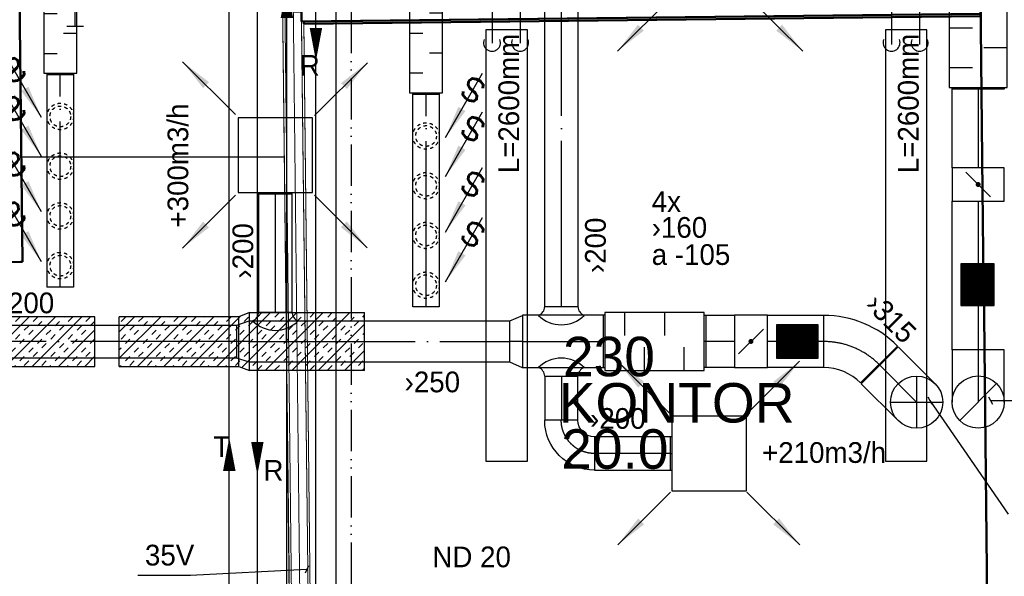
# Model space of a CAD drawing. Header units: millimetres. Extents: x 0 to 83478, y 0 to 53008.
# Tile 32 of 83: x 8670 to 14607, y 29593 to 32950. Entities that reach past the tile are written whole.
import ezdxf
from ezdxf.enums import TextEntityAlignment as Align

# ---------------------------------------------------------------- set-up
doc = ezdxf.new("R2010")
doc.units = ezdxf.units.MM
doc.header["$LTSCALE"] = 50
doc.header["$MEASUREMENT"] = 0
doc.header["$PDMODE"] = 1
for name, pattern in [('2V-CENT', [23, 20, -1.5, 0, -1.5]), ('V-GOMD', [0.8, 0.4, -0.4]), ('V-KU', [2, 1, 1]), ('V-KV', [2, 1, 1]), ('V-V', [2, 1, 1]), ('V-VV', [8, 5, -1, 0, -1, 0, -1])]:
    doc.linetypes.add(name, pattern=pattern)
doc.layers.get('0').update_dxf_attribs({"linetype": 'CONTINUOUS'})
for name, color, linetype in [('20602A200D001$0$00-HEL1', 9, 'CONTINUOUS'), ('20602A200D001$0$832 Rominfo', 7, 'CONTINUOUS'), ('V060-', 3, 'CONTINUOUS'), ('V061-', 1, 'CONTINUOUS'), ('V070-', 3, 'CONTINUOUS'), ('V071-', 1, 'CONTINUOUS'), ('V080-', 3, 'CONTINUOUS'), ('V100-', 6, 'CONTINUOUS'), ('V101', 1, 'CONTINUOUS'), ('V101-', 1, 'CONTINUOUS'), ('V110', 1, 'CONTINUOUS'), ('V110-', 6, 'CONTINUOUS'), ('V111', 3, 'CONTINUOUS'), ('V111-', 1, 'CONTINUOUS')]:
    doc.layers.add(name, color=color, linetype=linetype)
doc.layers.add('20602A200D001$0$A-GENM', color=13, linetype='CONTINUOUS', lineweight=9)
doc.layers.add('20602A200D001$0$A-WALL', color=7, linetype='CONTINUOUS', lineweight=13)
doc.styles.add('20602A200D001$0$Arial', font='arial.ttf', dxfattribs={"height": 238.125})
doc.styles.add('FISO', font='fiso')
doc.styles.add('ISO', font='ISO')
doc.styles.add('SIMPLEX', font='SIMPLEX')

# ---------------------------------------------------------------- blocks, each defined once
blk = doc.blocks.new('LD_P')
for p, q in [((-0.5, 0.5), (-0.5, -0.5)), ((0.5, 0.5), (-0.5, 0.5)), ((0.5, -0.5), (0.5, 0.5)), ((-0.5, -0.5), (0.5, -0.5))]:
    blk.add_line(p, q)
at = {"color": 1}
for p, q in [((-0.3, 0.5), (-0.3, 0.1)), ((0.1, 0.5), (0.1, 0.1)), ((-0.1, -0.5), (-0.1, -0.1)), ((0.3, -0.5), (0.3, -0.1))]:
    blk.add_line(p, q, dxfattribs=at)
blk = doc.blocks.new('KSP_P', base_point=(16239.5, 22597.5))
at = {"color": 0, "linetype": 'ByBlock'}
for p, q in [((16240, 22598), (16239, 22598)), ((16239, 22598), (16239, 22597)), ((16240, 22597), (16240, 22598)), ((16239, 22597), (16240, 22597))]:
    blk.add_line(p, q, dxfattribs=at)
blk = doc.blocks.new('2SP_P', base_point=(16239.5, 22597.5))
for p in [(16239, 22597.5), (16240, 22597.5)]:
    blk.add_point(p)
at = {"color": 0, "linetype": 'ByBlock'}
blk.add_blockref('KSP_P', (16239.5, 22597.5), dxfattribs=at)
at = {"style": 'SIMPLEX', "flags": 3}
blk.add_attdef('0', (16239.5, 22597.5), '', height=1, dxfattribs=at)
blk = doc.blocks.new('SPJALL', base_point=(16229, 22594))
at = {"color": 1}
blk.add_line((16228.625, 22593.625), (16229.375, 22594.375), dxfattribs=at)
at = {"color": 1, "const_width": 0.075}
blk.add_lwpolyline([(16229, 22594.0375, -1), (16229, 22593.9625, -1), (16229, 22594.0375, -1)], format="xyb", dxfattribs=at)
blk = doc.blocks.new('C3A', base_point=(16246, 22590.5))
at = {"color": 0, "linetype": 'ByBlock'}
blk.add_line((16247, 22590.5), (16246, 22590.5), dxfattribs=at)
blk = doc.blocks.new('K3A', base_point=(16246, 22590.5))
at = {"color": 0, "linetype": 'ByBlock'}
for p, q in [((16246, 22591), (16247, 22591)), ((16247, 22591), (16247, 22590)), ((16247, 22590), (16246, 22590))]:
    blk.add_line(p, q, dxfattribs=at)
blk = doc.blocks.new('33A', base_point=(16246, 22590.5))
blk.add_point((16247, 22590.5))
at = {"color": 0, "linetype": 'ByBlock'}
blk.add_blockref('K3A', (16246, 22590.5), dxfattribs=at)
at = {"color": 1, "linetype": '2V-CENT'}
blk.add_blockref('C3A', (16246, 22590.5), dxfattribs=at)
at = {"style": 'SIMPLEX', "flags": 3}
blk.add_attdef('0', (16246, 22590.5), '', height=1, dxfattribs=at)
blk = doc.blocks.new('TLC90', base_point=(0, 4))
at = {"color": 1}
for p, q in [((-0.346, 4.346), (0.346, 3.654)), ((-0.346, 3.654), (0.346, 4.346))]:
    blk.add_line(p, q, dxfattribs=at)
blk = doc.blocks.new('CBOJ90_UB', base_point=(86107.592, 31354.077))
at = {"color": 0, "linetype": 'ByBlock'}
blk.add_line((86106.592, 31354.077), (86107.592, 31354.077), dxfattribs=at)
blk = doc.blocks.new('C90', base_point=(16233, 22618))
at = {"color": 0, "linetype": 'ByBlock'}
blk.add_circle((16233, 22618), 0.5, dxfattribs=at)
blk = doc.blocks.new('KBOJ90_UB', base_point=(86107.592, 31354.077))
at = {"color": 0, "linetype": 'ByBlock'}
for p, q in [((86107.592, 31354.577), (86106.592, 31354.577)), ((86106.592, 31354.577), (86106.592, 31353.577)), ((86106.592, 31353.577), (86107.592, 31353.577))]:
    blk.add_line(p, q, dxfattribs=at)
blk.add_blockref('C90', (86107.592, 31354.077), dxfattribs=at)
blk = doc.blocks.new('3BOJ90_UB', base_point=(86107.592, 31354.077))
blk.add_point((86106.592, 31354.077))
at = {"color": 0, "linetype": 'ByBlock'}
blk.add_blockref('KBOJ90_UB', (86107.592, 31354.077), dxfattribs=at)
at = {"color": 1, "linetype": '2V-CENT'}
blk.add_blockref('CBOJ90_UB', (86107.592, 31354.077), dxfattribs=at)
at = {"style": 'ISO', "flags": 3}
blk.add_attdef('0', (86107.592, 31354.077), '', height=1, dxfattribs=at)
blk = doc.blocks.new('FLC90', base_point=(0, 5))
at = {"color": 1}
blk.add_line((-0.346, 4.654), (0.346, 5.346), dxfattribs=at)
blk = doc.blocks.new('CCDIMF_315X250X75', base_point=(3095.5, 30301.1))
at = {"color": 0, "linetype": 'ByBlock'}
blk.add_line((3058, 30301.1), (3133, 30301.1), dxfattribs=at)
blk = doc.blocks.new('KCDIMF_315X250X75', base_point=(3095.5, 30301.1))
at = {"color": 0, "linetype": 'ByBlock'}
for p, q in [((3058, 30143.6), (3058, 30458.6)), ((3058, 30458.6), (3133, 30426.1)), ((3133, 30426.1), (3133, 30176.1)), ((3133, 30176.1), (3058, 30143.6))]:
    blk.add_line(p, q, dxfattribs=at)
blk = doc.blocks.new('3CDIMF_315X250X75', base_point=(3095.5, 30301.1))
for p in [(3058, 30301.1), (3133, 30301.1)]:
    blk.add_point(p)
at = {"color": 0, "linetype": 'ByBlock'}
blk.add_blockref('KCDIMF_315X250X75', (3095.5, 30301.1), dxfattribs=at)
at = {"color": 1, "linetype": '2V-CENT'}
blk.add_blockref('CCDIMF_315X250X75', (3095.5, 30301.1), dxfattribs=at)
at = {"style": 'SIMPLEX', "flags": 3}
blk.add_attdef('0', (3095.5, 30301.1), '', height=1, dxfattribs=at)
blk = doc.blocks.new('CCDIMF_250X200X75', base_point=(3095.5, 30301.1))
at = {"color": 0, "linetype": 'ByBlock'}
blk.add_line((3058, 30301.1), (3133, 30301.1), dxfattribs=at)
blk = doc.blocks.new('KCDIMF_250X200X75', base_point=(3095.5, 30301.1))
at = {"color": 0, "linetype": 'ByBlock'}
for p, q in [((3058, 30176.1), (3058, 30426.1)), ((3058, 30426.1), (3133, 30401.1)), ((3133, 30401.1), (3133, 30201.1)), ((3133, 30201.1), (3058, 30176.1))]:
    blk.add_line(p, q, dxfattribs=at)
blk = doc.blocks.new('3CDIMF_250X200X75', base_point=(3095.5, 30301.1))
for p in [(3058, 30301.1), (3133, 30301.1)]:
    blk.add_point(p)
at = {"color": 0, "linetype": 'ByBlock'}
blk.add_blockref('KCDIMF_250X200X75', (3095.5, 30301.1), dxfattribs=at)
at = {"color": 1, "linetype": '2V-CENT'}
blk.add_blockref('CCDIMF_250X200X75', (3095.5, 30301.1), dxfattribs=at)
at = {"style": 'SIMPLEX', "flags": 3}
blk.add_attdef('0', (3095.5, 30301.1), '', height=1, dxfattribs=at)
blk = doc.blocks.new('CBOJ90_PB', base_point=(86107, 31352))
at = {"color": 0, "linetype": 'ByBlock'}
blk.add_arc((86106, 31353), 1, 270, 360, dxfattribs=at)
blk = doc.blocks.new('KBOJ90_PB', base_point=(86107, 31352))
at = {"color": 0, "linetype": 'ByBlock'}
for p, q in [((86106.5, 31353), (86107.5, 31353)), ((86106, 31352.5), (86106, 31351.5))]:
    blk.add_line(p, q, dxfattribs=at)
for radius in [1.5, 0.5]:
    blk.add_arc((86106, 31353), radius, 270, 360, dxfattribs=at)
blk = doc.blocks.new('3BOJ90_PB', base_point=(86107, 31352))
for p in [(86107, 31353), (86106, 31352)]:
    blk.add_point(p)
at = {"color": 1, "linetype": '2V-CENT'}
blk.add_blockref('CBOJ90_PB', (86107, 31352), dxfattribs=at)
at = {"color": 0, "linetype": 'ByBlock'}
blk.add_blockref('KBOJ90_PB', (86107, 31352), dxfattribs=at)
at = {"style": 'ISO', "flags": 3}
blk.add_attdef('0', (86107, 31352), '', height=1, dxfattribs=at)
blk = doc.blocks.new('V420', base_point=(455, 404.5))
blk.add_line((455, 404.5), (464, 404.5))
blk.add_solid([(455, 404.5), (459, 405), (459, 404)])
blk = doc.blocks.new('V421', base_point=(455.5, 404.5))
at = {"rotation": 180}
blk.add_blockref('V420', (464.5, 404.5), dxfattribs=at)
blk = doc.blocks.new('TAK_P', base_point=(16247.5, 22586.5))
for p, q in [((16248, 22587), (16247, 22587)), ((16247, 22587), (16247, 22586)), ((16248, 22586), (16248, 22587)), ((16247, 22586), (16248, 22586))]:
    blk.add_line(p, q)
blk = doc.blocks.new('K1A', base_point=(16237, 22591.5))
at = {"color": 0, "linetype": 'ByBlock'}
blk.add_line((16237, 22592), (16237, 22591), dxfattribs=at)
blk = doc.blocks.new('21A', base_point=(16237, 22591.5))
blk.add_point((16237, 22591.5))
at = {"color": 0, "linetype": 'ByBlock'}
blk.add_blockref('K1A', (16237, 22591.5), dxfattribs=at)
at = {"style": 'SIMPLEX', "flags": 3}
blk.add_attdef('0', (16237, 22591.5), '', height=1, dxfattribs=at)
blk = doc.blocks.new('V422', base_point=(16230, 22585))
blk.add_blockref('V420', (16230, 22585))
at = {"style": 'SIMPLEX'}
blk.add_text('s', height=4, rotation=90, dxfattribs=at).set_placement((16238, 22585), align=Align.CENTER)
blk = doc.blocks.new('CBOJ45_P', base_point=(16236.061, 22619.837))
at = {"color": 0, "linetype": 'ByBlock'}
blk.add_arc((16235.44, 22621.337, 0.686), 1.5, 270, 315, dxfattribs=at)
blk = doc.blocks.new('KBOJ45_P', base_point=(16236.061, 22619.837))
at = {"color": 0, "linetype": 'ByBlock'}
for p, q in [((16236.147, 22620.63), (16236.854, 22619.923)), ((16235.44, 22619.337, 0.686), (16235.44, 22620.337, 0.686))]:
    blk.add_line(p, q, dxfattribs=at)
for radius in [1, 2]:
    blk.add_arc((16235.44, 22621.337, 0.686), radius, 270, 315, dxfattribs=at)
blk = doc.blocks.new('3BOJ45_P', base_point=(16236.061, 22619.837))
for p in [(16236.501, 22620.276), (16235.44, 22619.837)]:
    blk.add_point(p)
at = {"color": 0, "linetype": 'ByBlock'}
blk.add_blockref('KBOJ45_P', (16236.061, 22619.837), dxfattribs=at)
at = {"color": 1, "linetype": '2V-CENT'}
blk.add_blockref('CBOJ45_P', (16236.061, 22619.837), dxfattribs=at)
at = {"style": 'ISO', "flags": 3}
blk.add_attdef('0', (16236.061, 22619.837), '', height=1, dxfattribs=at)
blk = doc.blocks.new('*X118')
at = {"color": 0}
for p, q in [((11731, 44859), (11924.3, 45052.2)), ((11731, 44867.8), (11915.4, 45052.2)), ((11731, 44876.6), (11906.6, 45052.2)), ((11731, 44885.5), (11897.8, 45052.2)), ((11731, 44894.3), (11888.9, 45052.2)), ((11731, 44903.1), (11880.1, 45052.2)), ((11731, 44912), (11871.2, 45052.2)), ((11731, 44920.8), (11862.4, 45052.2)), ((11731, 44929.7), (11853.6, 45052.2)), ((11731, 44938.5), (11844.7, 45052.2)), ((11731, 44947.3), (11835.9, 45052.2)), ((11731, 44956.2), (11827, 45052.2)), ((11731, 44965), (11818.2, 45052.2)), ((11731, 44973.9), (11809.4, 45052.2)), ((11731, 44982.7), (11800.5, 45052.2)), ((11731, 44991.5), (11791.7, 45052.2)), ((11731, 45000.4), (11782.9, 45052.2)), ((11731, 45009.2), (11774, 45052.2)), ((11731, 45018.1), (11765.2, 45052.2)), ((11731, 45026.9), (11756.3, 45052.2)), ((11731, 45035.7), (11747.5, 45052.2)), ((11731, 45044.6), (11738.7, 45052.2)), ((11733.1, 44852.2), (11933.1, 45052.2)), ((11742, 44852.2), (11942, 45052.2)), ((11750.8, 44852.2), (11950.8, 45052.2)), ((11759.6, 44852.2), (11959.6, 45052.2)), ((11768.5, 44852.2), (11968.5, 45052.2)), ((11777.3, 44852.2), (11977.3, 45052.2)), ((11786.1, 44852.2), (11981, 45047.1)), ((11795, 44852.2), (11981, 45038.2)), ((11803.8, 44852.2), (11981, 45029.4)), ((11812.7, 44852.2), (11981, 45020.6)), ((11821.5, 44852.2), (11981, 45011.7)), ((11830.3, 44852.2), (11981, 45002.9)), ((11839.2, 44852.2), (11981, 44994)), ((11848, 44852.2), (11981, 44985.2)), ((11856.9, 44852.2), (11981, 44976.4)), ((11865.7, 44852.2), (11981, 44967.5)), ((11874.5, 44852.2), (11981, 44958.7)), ((11883.4, 44852.2), (11981, 44949.9)), ((11892.2, 44852.2), (11981, 44941)), ((11901, 44852.2), (11981, 44932.2)), ((11909.9, 44852.2), (11981, 44923.3)), ((11918.7, 44852.2), (11981, 44914.5)), ((11927.6, 44852.2), (11981, 44905.7)), ((11936.4, 44852.2), (11981, 44896.8)), ((11945.2, 44852.2), (11981, 44888)), ((11954.1, 44852.2), (11981, 44879.1)), ((11962.9, 44852.2), (11981, 44870.3)), ((11971.8, 44852.2), (11981, 44861.5)), ((11980.6, 44852.2), (11981, 44852.6))]:
    blk.add_line(p, q, dxfattribs=at)
blk = doc.blocks.new('*X124')
at = {"color": 0}
for p, q in [((8581.3, 31014.2), (8725.9, 31158.9)), ((8581.3, 31120.3), (8591.3, 31130.4)), ((8585, 30858.9), (8885, 31158.9)), ((8617.9, 31156.9), (8619.9, 31158.9)), ((8644.4, 31130.4), (8670.9, 31156.9)), ((8744.1, 30858.9), (9044.1, 31158.9)), ((8750.4, 31130.4), (8777, 31156.9)), ((8777, 31103.9), (8803.5, 31130.4)), ((8830, 31156.9), (8832, 31158.9)), ((8883, 31103.9), (8909.5, 31130.4)), ((8936.1, 31156.9), (8938.1, 31158.9)), ((8962.6, 31130.4), (8989.1, 31156.9)), ((9068.6, 31130.4), (9095.2, 31156.9)), ((9095.2, 31103.9), (9121.7, 31130.4)), ((8591.3, 31077.3), (8617.9, 31103.9)), ((8697.4, 31077.3), (8723.9, 31103.9)), ((8723.9, 31050.8), (8750.4, 31077.3)), ((8830, 31050.8), (8856.5, 31077.3)), ((8903.2, 30858.9), (9123.5, 31079.2)), ((8909.5, 31077.3), (8936.1, 31103.9)), ((9015.6, 31077.3), (9042.1, 31103.9)), ((9042.1, 31050.8), (9068.6, 31077.3)), ((8591.3, 30971.3), (8617.9, 30997.8)), ((8644.4, 31024.3), (8670.9, 31050.8)), ((8670.9, 30997.8), (8697.4, 31024.3)), ((8777, 30997.8), (8803.5, 31024.3)), ((8803.5, 30971.3), (8830, 30997.8)), ((8856.5, 31024.3), (8883, 31050.8)), ((8909.5, 30971.3), (8936.1, 30997.8)), ((8962.6, 31024.3), (8989.1, 31050.8)), ((8989.1, 30997.8), (9015.6, 31024.3)), ((9095.2, 30997.8), (9121.7, 31024.3)), ((8617.9, 30944.8), (8644.4, 30971.3)), ((8723.9, 30944.8), (8750.4, 30971.3)), ((8750.4, 30918.2), (8777, 30944.8)), ((8856.5, 30918.2), (8883, 30944.8)), ((8936.1, 30944.8), (8962.6, 30971.3)), ((9042.1, 30944.8), (9068.6, 30971.3)), ((9068.6, 30918.2), (9095.2, 30944.8)), ((9121.7, 30971.3), (9123.5, 30973.1)), ((8581.3, 30908.2), (8591.3, 30918.2)), ((8670.9, 30891.7), (8697.4, 30918.2)), ((8697.4, 30865.2), (8723.9, 30891.7)), ((8803.5, 30865.2), (8830, 30891.7)), ((8883, 30891.7), (8909.5, 30918.2)), ((8989.1, 30891.7), (9015.6, 30918.2)), ((9015.6, 30865.2), (9042.1, 30891.7)), ((9062.3, 30858.9), (9123.5, 30920.1)), ((8638.1, 30858.9), (8644.4, 30865.2)), ((8850.2, 30858.9), (8856.5, 30865.2)), ((8956.3, 30858.9), (8962.6, 30865.2)), ((9121.7, 30865.2), (9123.5, 30867))]:
    blk.add_line(p, q, dxfattribs=at)
blk = doc.blocks.new('*X125')
at = {"color": 0}
for p, q in [((9857.8, 30858.9), (10182.5, 31183.6)), ((10009.7, 30851.7), (10341.6, 31183.6)), ((10076.3, 31183.4), (10076.5, 31183.6)), ((10102.8, 31156.9), (10129.3, 31183.4)), ((10150.7, 30833.6), (10500.7, 31183.6)), ((10208.9, 31156.9), (10235.4, 31183.4)), ((10288.4, 31183.4), (10288.6, 31183.6)), ((10309.8, 30833.6), (10659.8, 31183.6)), ((10394.5, 31183.4), (10394.7, 31183.6)), ((10421, 31156.9), (10447.5, 31183.4)), ((10527.1, 31156.9), (10553.6, 31183.4)), ((10606.6, 31183.4), (10606.8, 31183.6)), ((10712.7, 31183.4), (10712.9, 31183.6)), ((9270.4, 30907.9), (9521.4, 31158.9)), ((9270.4, 31067), (9362.3, 31158.9)), ((9280.8, 31130.4), (9307.3, 31156.9)), ((9380.5, 30858.9), (9680.5, 31158.9)), ((9386.8, 31130.4), (9413.4, 31156.9)), ((9413.4, 31103.9), (9439.9, 31130.4)), ((9466.4, 31156.9), (9468.4, 31158.9)), ((9519.4, 31103.9), (9545.9, 31130.4)), ((9539.6, 30858.9), (9839.6, 31158.9)), ((9572.5, 31156.9), (9574.5, 31158.9)), ((9599, 31130.4), (9625.5, 31156.9)), ((9698.7, 30858.9), (10003.3, 31163.5)), ((9705, 31130.4), (9731.6, 31156.9)), ((9731.6, 31103.9), (9758.1, 31130.4)), ((9784.6, 31156.9), (9786.6, 31158.9)), ((9837.6, 31103.9), (9864.1, 31130.4)), ((9890.7, 31156.9), (9892.7, 31158.9)), ((9917.2, 31130.4), (9943.7, 31156.9)), ((10023.2, 31130.4), (10049.8, 31156.9)), ((10049.8, 31103.9), (10076.3, 31130.4)), ((10155.8, 31103.9), (10182.3, 31130.4)), ((10235.4, 31130.4), (10261.9, 31156.9)), ((10341.4, 31130.4), (10368, 31156.9)), ((10368, 31103.9), (10394.5, 31130.4)), ((10468.9, 30833.6), (10749.8, 31114.5)), ((10474, 31103.9), (10500.5, 31130.4)), ((10553.6, 31130.4), (10580.1, 31156.9)), ((10659.6, 31130.4), (10686.2, 31156.9)), ((10686.2, 31103.9), (10712.7, 31130.4)), ((10739.2, 31156.9), (10749.8, 31167.5)), ((9333.8, 31077.3), (9360.3, 31103.9)), ((9360.3, 31050.8), (9386.8, 31077.3)), ((9466.4, 31050.8), (9492.9, 31077.3)), ((9545.9, 31077.3), (9572.5, 31103.9)), ((9652, 31077.3), (9678.5, 31103.9)), ((9678.5, 31050.8), (9705, 31077.3)), ((9784.6, 31050.8), (9811.1, 31077.3)), ((9864.1, 31077.3), (9890.7, 31103.9)), ((9970.2, 31077.3), (9996.7, 31103.9)), ((9996.7, 31050.8), (10023.2, 31077.3)), ((10102.8, 31050.8), (10129.3, 31077.3)), ((10182.3, 31077.3), (10208.9, 31103.9)), ((10288.4, 31077.3), (10314.9, 31103.9)), ((10314.9, 31050.8), (10341.4, 31077.3)), ((10421, 31050.8), (10447.5, 31077.3)), ((10500.5, 31077.3), (10527.1, 31103.9)), ((10606.6, 31077.3), (10633.1, 31103.9)), ((10633.1, 31050.8), (10659.6, 31077.3)), ((10739.2, 31050.8), (10749.8, 31061.4)), ((9280.8, 31024.3), (9307.3, 31050.8)), ((9307.3, 30997.8), (9333.8, 31024.3)), ((9413.4, 30997.8), (9439.9, 31024.3)), ((9439.9, 30971.3), (9466.4, 30997.8)), ((9492.9, 31024.3), (9519.4, 31050.8)), ((9545.9, 30971.3), (9572.5, 30997.8)), ((9599, 31024.3), (9625.5, 31050.8)), ((9625.5, 30997.8), (9652, 31024.3)), ((9731.6, 30997.8), (9758.1, 31024.3)), ((9758.1, 30971.3), (9784.6, 30997.8)), ((9811.1, 31024.3), (9837.6, 31050.8)), ((9864.1, 30971.3), (9890.7, 30997.8)), ((9917.2, 31024.3), (9943.7, 31050.8)), ((9943.7, 30997.8), (9970.2, 31024.3)), ((10049.8, 30997.8), (10076.3, 31024.3)), ((10076.3, 30971.3), (10102.8, 30997.8)), ((10129.3, 31024.3), (10155.8, 31050.8)), ((10182.3, 30971.3), (10208.9, 30997.8)), ((10235.4, 31024.3), (10261.9, 31050.8)), ((10261.9, 30997.8), (10288.4, 31024.3)), ((10368, 30997.8), (10394.5, 31024.3)), ((10394.5, 30971.3), (10421, 30997.8)), ((10447.5, 31024.3), (10474, 31050.8)), ((10500.5, 30971.3), (10527.1, 30997.8)), ((10553.6, 31024.3), (10580.1, 31050.8)), ((10580.1, 30997.8), (10606.6, 31024.3)), ((10686.2, 30997.8), (10712.7, 31024.3)), ((10712.7, 30971.3), (10739.2, 30997.8)), ((9270.4, 30960.9), (9280.8, 30971.3)), ((9360.3, 30944.8), (9386.8, 30971.3)), ((9386.8, 30918.2), (9413.4, 30944.8)), ((9492.9, 30918.2), (9519.4, 30944.8)), ((9572.5, 30944.8), (9599, 30971.3)), ((9678.5, 30944.8), (9705, 30971.3)), ((9705, 30918.2), (9731.6, 30944.8)), ((9811.1, 30918.2), (9837.6, 30944.8)), ((9890.7, 30944.8), (9917.2, 30971.3)), ((9996.7, 30944.8), (10023.2, 30971.3)), ((10023.2, 30918.2), (10049.8, 30944.8)), ((10129.3, 30918.2), (10155.8, 30944.8)), ((10208.9, 30944.8), (10235.4, 30971.3)), ((10314.9, 30944.8), (10341.4, 30971.3)), ((10341.4, 30918.2), (10368, 30944.8)), ((10447.5, 30918.2), (10474, 30944.8)), ((10527.1, 30944.8), (10553.6, 30971.3)), ((10628, 30833.6), (10749.8, 30955.4)), ((10633.1, 30944.8), (10659.6, 30971.3)), ((10659.6, 30918.2), (10686.2, 30944.8)), ((9307.3, 30891.7), (9333.8, 30918.2)), ((9333.8, 30865.2), (9360.3, 30891.7)), ((9439.9, 30865.2), (9466.4, 30891.7)), ((9519.4, 30891.7), (9545.9, 30918.2)), ((9625.5, 30891.7), (9652, 30918.2)), ((9652, 30865.2), (9678.5, 30891.7)), ((9758.1, 30865.2), (9784.6, 30891.7)), ((9837.6, 30891.7), (9864.1, 30918.2)), ((9943.7, 30891.7), (9970.2, 30918.2)), ((9970.2, 30865.2), (9996.7, 30891.7)), ((10076.3, 30865.2), (10102.8, 30891.7)), ((10155.8, 30891.7), (10182.3, 30918.2)), ((10261.9, 30891.7), (10288.4, 30918.2)), ((10288.4, 30865.2), (10314.9, 30891.7)), ((10394.5, 30865.2), (10421, 30891.7)), ((10474, 30891.7), (10500.5, 30918.2)), ((10580.1, 30891.7), (10606.6, 30918.2)), ((10606.6, 30865.2), (10633.1, 30891.7)), ((10712.7, 30865.2), (10739.2, 30891.7)), ((9274.5, 30858.9), (9280.8, 30865.2)), ((9486.6, 30858.9), (9492.9, 30865.2)), ((9592.7, 30858.9), (9599, 30865.2)), ((9804.8, 30858.9), (9811.1, 30865.2)), ((9910.9, 30858.9), (9917.2, 30865.2)), ((10047.7, 30836.6), (10049.8, 30838.7)), ((10102.8, 30838.7), (10129.3, 30865.2)), ((10208.9, 30838.7), (10235.4, 30865.2)), ((10256.8, 30833.6), (10261.9, 30838.7)), ((10362.9, 30833.6), (10368, 30838.7)), ((10421, 30838.7), (10447.5, 30865.2)), ((10527.1, 30838.7), (10553.6, 30865.2)), ((10575, 30833.6), (10580.1, 30838.7)), ((10681.1, 30833.6), (10686.2, 30838.7)), ((10739.2, 30838.7), (10749.8, 30849.3))]:
    blk.add_line(p, q, dxfattribs=at)
blk = doc.blocks.new('20602A200D001$0$VT- 35607 - VT--289264-P02')
at = {"layer": '20602A200D001$0$A-WALL'}
for p, q in [((30001.9, 33029.5), (30040, 29645.7)), ((30041.7, 29489.4), (30040, 29645.7)), ((30044.3, 29264.3), (30042.1, 29460.5)), ((30048.5, 28892), (30044.3, 29264.3)), ((30048.5, 28892), (30080.5, 26050.9))]:
    blk.add_line(p, q, dxfattribs=at)
at = {"layer": '20602A200D001$0$A-WALL', "lineweight": 50}
for p, q in [((30040, 29645.7), (30001.9, 33029.5)), ((30041.9, 29475.9), (30040, 29645.7)), ((30044.3, 29264.3), (30041.9, 29475.9)), ((30048.5, 28892), (30044.3, 29264.3)), ((30080.5, 26050.9), (30048.5, 28892))]:
    blk.add_line(p, q, dxfattribs=at)
blk = doc.blocks.new('20602A200D001$0$VT- 35607 - VT- 35607-289268-P02')
blk.add_blockref('20602A200D001$0$VT- 35607 - VT--289264-P02', (0, 0))
blk = doc.blocks.new('20602A200D001$0$IV02_37dB 72538 - IV02_37dB 2-290752-P02')
at = {"layer": '20602A200D001$0$A-WALL'}
blk.add_line((25882.5, 30722.3), (25932.5, 30722.8), dxfattribs=at)
blk = doc.blocks.new('20602A200D001$0$IV02_37dB 72538 - IV02_37dB 72538-290749-P02')
at = {"layer": '20602A200D001$0$A-WALL', "lineweight": 50}
for p, q in [((30026.7, 30825.5), (25931.9, 30779.3)), ((30026.5, 30838.5), (25944.7, 30792.5)), ((25944.9, 30779.5), (30026.7, 30825.5)), ((30026.7, 30825.5), (30026.5, 30838.5)), ((30026.8, 30812.5), (30026.7, 30825.5)), ((25931.9, 30779.3), (25932, 30766.3)), ((30026.8, 30812.5), (25932, 30766.3)), ((25932, 30766.3), (30026.8, 30812.5)), ((25932, 30766.3), (25933.1, 30666.4)), ((25944.7, 30792.5), (25944.9, 30779.5)), ((30028, 30712.5), (30026.8, 30812.5)), ((25933.1, 30666.4), (30028, 30712.5)), ((30028, 30712.5), (25946.1, 30666.5)), ((25946.3, 30653.5), (30028.1, 30699.5)), ((30028.1, 30699.5), (30028, 30712.5)), ((25946.1, 30666.5), (25946.3, 30653.5))]:
    blk.add_line(p, q, dxfattribs=at)
blk.add_blockref('20602A200D001$0$IV02_37dB 72538 - IV02_37dB 2-290752-P02', (0, 0))
blk = doc.blocks.new('20602A200D001$0$IV01_34dB - IV01_34dB 2-290798-P02')
at = {"layer": '20602A200D001$0$A-WALL'}
blk.add_line((24160.5, 31675.5), (24158.5, 31851.5), dxfattribs=at)
blk = doc.blocks.new('20602A200D001$0$IV01_34dB - IV01_34dB-290791-P02')
at = {"layer": '20602A200D001$0$A-WALL', "lineweight": 50}
for p, q in [((24220.8, 31915.2), (24207.8, 31915)), ((24207.8, 31915), (24210.4, 31676)), ((24251.1, 29216.9), (24220.8, 31915.2)), ((24109.2, 31787.9), (24096.2, 31787.8)), ((24096.2, 31787.8), (24116.4, 29988.9)), ((24110.5, 31674.9), (24109.2, 31787.9)), ((24210.4, 31676), (24110.5, 31674.9)), ((24116.4, 29988.9), (24129.4, 29989)), ((24129.4, 29989), (24130.9, 29863)), ((24130.9, 29863), (24117.9, 29862.9)), ((24117.9, 29862.9), (24125.1, 29215.5)), ((24125.1, 29215.5), (24138.1, 29215.6)), ((24138.1, 29215.6), (24238.1, 29216.8)), ((24238.1, 29216.8), (24251.1, 29216.9))]:
    blk.add_line(p, q, dxfattribs=at)
blk = doc.blocks.new('20602A200D001$0$IV01_34dB - IV01_34dB-290795-P02')
for name in ['20602A200D001$0$IV01_34dB - IV01_34dB-290791-P02', '20602A200D001$0$IV01_34dB - IV01_34dB 2-290798-P02']:
    blk.add_blockref(name, (0, 0))
blk = doc.blocks.new('20602A200D001$0$IV01_34dB 350248 - IV01_34dB 2-303035-P02')
at = {"layer": '20602A200D001$0$A-WALL'}
blk.add_line((25856.4, 33042.4), (25941, 25522.7), dxfattribs=at)
blk = doc.blocks.new('20602A200D001$0$IV01_34dB 350248 - IV01_34dB-303028-P02')
at = {"layer": '20602A200D001$0$A-WALL'}
for p, q in [((25794.2, 32972.2), (25878.6, 25472)), ((25794.2, 32972.2), (25878.6, 25472)), ((25878.6, 25472), (25794.2, 32972.2)), ((25878.6, 25472), (25794.9, 32972.2)), ((25794.9, 32972.2), (25878.6, 25472)), ((25890.5, 25572.2), (25807, 32985.4)), ((25807, 32985.4), (25890.5, 25572.2)), ((25807, 32985.4), (25890.5, 25572.2)), ((25807.2, 32972.4), (25891.6, 25472.2)), ((25807.2, 32972.4), (25891.6, 25472.2)), ((25807.2, 32972.4), (25891.6, 25472.2)), ((25907, 32986.5), (25990.5, 25573.3)), ((25946.1, 30666.5), (25933.1, 30666.4)), ((25990.2, 25599.3), (25933.1, 30666.4)), ((25933.1, 30666.4), (25990.2, 25599.3)), ((25933.1, 30666.4), (25990.2, 25599.3)), ((25933.1, 30666.4), (25990.5, 25573.3)), ((25933.1, 30666.4), (25990.5, 25573.3)), ((25946.1, 30666.5), (26003.2, 25599.4))]:
    blk.add_line(p, q, dxfattribs=at)
blk = doc.blocks.new('20602A200D001$0$IV01_34dB 350248 - IV01_34dB 350248-303032-P02')
for name in ['20602A200D001$0$IV01_34dB 350248 - IV01_34dB 2-303035-P02', '20602A200D001$0$IV01_34dB 350248 - IV01_34dB-303028-P02']:
    blk.add_blockref(name, (0, 0))
blk = doc.blocks.new('20602A200D001$0$Belegg 511014 - Belegg 511014-319673-P02')
at = {"layer": '20602A200D001$0$A-GENM'}
for p, q in [((25946.3, 30653.5), (26003.2, 25599.4)), ((28156.5, 26306.3), (28179.6, 25928.4)), ((27375, 26057.7), (27382.1, 26287.9)), ((29768.5, 25910.8), (29766.6, 25971)), ((28179.6, 25928.4), (28183.5, 25872)), ((29747.6, 25641.6), (29751.5, 25907)), ((29751.5, 25907), (29768.5, 25910.8)), ((27373.5, 25881.9), (27383.5, 25884.5)), ((27373.5, 25614.9), (27373.5, 25881.9)), ((28183.5, 25872), (28184.7, 25711.9)), ((26003.2, 25599.4), (27373.5, 25614.9)), ((28185.3, 25624), (29747.6, 25641.6))]:
    blk.add_line(p, q, dxfattribs=at)
blk = doc.blocks.new('20602A200D001$0$Belegg 512291 - Belegg-319792-P02')
at = {"layer": '20602A200D001$0$A-GENM'}
for p, q in [((25878.9, 25446), (25723.2, 39401.8)), ((25723.2, 39401.8), (25878.9, 25446))]:
    blk.add_line(p, q, dxfattribs=at)
blk = doc.blocks.new('20602A200D001$0$Belegg 512291 - Belegg 512291-319796-P02')
blk.add_blockref('20602A200D001$0$Belegg 512291 - Belegg-319792-P02', (0, 0))
blk = doc.blocks.new('20602A200D001')
at = {"layer": '20602A200D001$0$00-HEL1'}
blk.add_line((24244, 29849.9), (25829.3, 29849.9), dxfattribs=at)
at = {"layer": '20602A200D001$0$A-GENM'}
for name in ['20602A200D001$0$Belegg 512291 - Belegg 512291-319796-P02', '20602A200D001$0$Belegg 511014 - Belegg 511014-319673-P02']:
    blk.add_blockref(name, (0, 0), dxfattribs=at)
at = {"layer": '20602A200D001$0$A-WALL', "lineweight": 50}
blk.add_blockref('20602A200D001$0$VT- 35607 - VT- 35607-289268-P02', (0, 0), dxfattribs=at)
at = {"layer": '20602A200D001$0$A-WALL'}
for name in ['20602A200D001$0$IV01_34dB 350248 - IV01_34dB 350248-303032-P02', '20602A200D001$0$IV01_34dB - IV01_34dB-290795-P02', '20602A200D001$0$IV02_37dB 72538 - IV02_37dB 72538-290749-P02']:
    blk.add_blockref(name, (0, 0), dxfattribs=at)
at = {"layer": '20602A200D001$0$832 Rominfo', "linetype": 'Continuous', "style": '20602A200D001$0$Arial'}
for s, p in [('230', (27509.3, 28527.3)), ('KONTOR', (27483.4, 28248.2)), ('20.0', (27498.4, 27969.5))]:
    blk.add_text(s, height=238.12, dxfattribs=at).set_placement(p)

msp = doc.modelspace()

# ---------------------------------------------------------------- linework, layer by layer
at = {"layer": 'V060-', "linetype": 'Continuous'}
for p, q in [((11835.93, 31219.57), (11835.93, 33115.13)), ((12035.93, 33115.13), (12035.93, 31219.57)), ((8834.75, 31336.25), (8834.75, 32617.13)), ((8994.75, 32617.13), (8994.75, 31336.25)), ((11040.1, 31218.38), (11040.1, 32499.26)), ((11200.1, 32499.26), (11200.1, 31218.38)), ((14292.1, 32055.95), (14292.1, 32531.26)), ((10111.35, 31186.1), (10111.35, 31897.78)), ((10311.35, 31897.78), (10311.35, 31186.1)), ((14292.1, 30958.97), (14292.1, 31855.95)), ((10053.9, 31133.6), (11625.79, 31133.6)), ((12187.2, 31167.08), (11701.75, 31167.08)), ((12807.2, 31167.08), (12979.38, 31167.08)), ((13179.38, 31167.08), (13518.46, 31167.08)), ((7298.2, 31108.6), (9978.89, 31108.6)), ((9978.89, 30908.6), (7298.2, 30908.6)), ((11625.79, 30883.6), (10053.9, 30883.6)), ((11701.75, 30852.08), (12187.2, 30852.08)), ((12979.38, 30852.08), (12807.2, 30852.08)), ((13518.46, 30852.08), (13179.38, 30852.08)), ((11835.93, 30799.58), (11835.93, 30533.86)), ((12035.93, 30533.86), (12035.93, 30799.58)), ((12592.99, 30433.86), (12135.51, 30433.86)), ((12135.51, 30233.86), (12592.99, 30233.86))]:
    msp.add_line(p, q, dxfattribs=at)
at = {"layer": 'V060-', "color": 1, "linetype": '2V-CENT'}
for p, q in [((11935.93, 31219.57), (11935.93, 33115.13)), ((8914.75, 31336.25), (8914.75, 32617.13)), ((11120.1, 31218.38), (11120.1, 32499.26)), ((14449.6, 32531.26), (14449.6, 32055.95)), ((10211.35, 31186.1), (10211.35, 31897.78)), ((14449.6, 31855.95), (14449.6, 30958.97)), ((9978.89, 31008.6), (7298.2, 31008.6)), ((10053.9, 31008.6), (11625.79, 31008.6)), ((11701.75, 31009.58), (12187.2, 31009.58)), ((12979.38, 31009.58), (12807.2, 31009.58)), ((13518.46, 31009.58), (13179.38, 31009.58)), ((11935.93, 30799.58), (11935.93, 30533.86)), ((12592.99, 30333.86), (12135.51, 30333.86))]:
    msp.add_line(p, q, dxfattribs=at)
at = {"layer": 'V060-', "color": 1, "linetype": 'Continuous'}
for p, q in [((10055.22, 31183.6), (9991.5, 31158.89)), ((10055.22, 30833.6), (10055.22, 31183.6)), ((10055.22, 31183.6), (10749.79, 31183.6)), ((10749.79, 30833.6), (10749.79, 31183.6)), ((9123.49, 31158.89), (8581.27, 31158.89)), ((9123.49, 30858.89), (9123.49, 31158.89)), ((9991.5, 31158.89), (9270.41, 31158.89)), ((9270.41, 30858.89), (9270.41, 31158.89)), ((9991.5, 30858.89), (9991.5, 31158.89)), ((8581.27, 30858.89), (9123.49, 30858.89)), ((9270.41, 30858.89), (9991.5, 30858.89)), ((9991.5, 30858.89), (10055.22, 30833.6)), ((10749.79, 30833.6), (10055.22, 30833.6))]:
    msp.add_line(p, q, dxfattribs=at)
at = {"layer": 'V060-'}
for p, q in [((10111.35, 31186.1), (10311.35, 31186.1)), ((11835.93, 31219.57), (12035.93, 31219.57)), ((11835.93, 30799.58), (12035.93, 30799.58))]:
    msp.add_line(p, q, dxfattribs=at)
for points in [[(14545.77, 31226.97), (14545.77, 31476.97), (14345.77, 31476.97), (14345.77, 31226.97)], [(13234.08, 30909.51), (13484.08, 30909.51), (13484.08, 31109.51), (13234.08, 31109.51)]]:
    msp.add_lwpolyline(points, close=True, dxfattribs=at)
for centre, radius, start, end in [((10051.54, 31188.7), 59.87, 292.518662, 357.510131), ((10371.16, 31188.7), 59.87, 182.489869, 247.481338), ((11776.12, 31222.17), 59.87, 292.518662, 357.510131), ((12095.74, 31222.17), 59.87, 182.489869, 247.481338), ((10211.35, 31269.46), 193, 224.828748, 315.171252), ((11935.93, 31302.93), 193, 224.828748, 315.171252), ((11935.93, 30716.22), 193, 44.828748, 135.171252), ((11776.12, 30796.98), 59.87, 2.489869, 67.481338), ((12095.74, 30796.98), 59.87, 112.518662, 177.510131)]:
    msp.add_arc(centre, radius, start, end, dxfattribs=at)
at = {"layer": 'V061-'}
for p, q in [((14145.99, 30675.28), (14170.99, 30631.98)), ((14158.49, 30653.63), (14630.26, 29968.29)), ((14510.86, 30675.28), (14535.86, 30631.98)), ((14523.36, 30653.63), (15532.4, 30653.63))]:
    msp.add_line(p, q, dxfattribs=at)
at = {"layer": 'V070-', "linetype": 'V-GOMD'}
for centre, radius in [((8914.75, 32366.5), 80), ((8914.75, 32366.5), 62.5), ((11120.1, 32248.62), 80), ((11120.1, 32248.62), 62.5), ((8914.75, 32066.5), 80), ((8914.75, 32066.5), 62.5), ((11120.1, 31948.62), 80), ((11120.1, 31948.62), 62.5), ((8914.75, 31766.65), 80), ((8914.75, 31766.65), 62.5), ((11120.1, 31648.77), 80), ((11120.1, 31648.77), 62.5), ((8914.75, 31466.65), 80), ((8914.75, 31466.65), 62.5), ((11120.1, 31348.77), 80), ((11120.1, 31348.77), 62.5)]:
    msp.add_circle(centre, radius, dxfattribs=at)
at = {"layer": 'V080-', "linetype": 'V-KV'}
msp.add_line((10576.5, 48727.04), (10576.5, 22178.27), dxfattribs=at)
at = {"layer": 'V080-', "linetype": 'V-VV'}
msp.add_line((10668.68, 48606.43), (10668.68, 24352.78), dxfattribs=at)
at = {"layer": 'V100-', "linetype": 'V-V'}
for p, q in [((10281.08, 21921.6), (10281.08, 44458.11)), ((10456.08, 22096.6), (10456.08, 44288.81))]:
    msp.add_line(p, q, dxfattribs=at)
at = {"layer": 'V100-'}
for points in [[(10280.98, 33160.44, 0, 75, 0), (10280.98, 32960.44, 75, 75, 0)], [(10456.08, 32700.66, 0, 75, 0), (10456.08, 32900.66, 75, 75, 0)]]:
    msp.add_lwpolyline(points, format="xyseb", dxfattribs=at)
at = {"layer": 'V101-'}
for p, q in [((10401.37, 29634.02), (9700.06, 29598.41)), ((10411.54, 29656.86), (10391.21, 29611.18)), ((9700.06, 29598.41), (9382.32, 29598.41))]:
    msp.add_line(p, q, dxfattribs=at)
for centre in [(11517.87, 32811.04), (11687.17, 32811.04), (13927.27, 32811.04), (14096.57, 32811.04)]:
    msp.add_arc(centre, 51.08, 158.436586, 381.563414, dxfattribs=at)
at = {"layer": 'V110', "color": 1}
for p, q in [((9004.06, 32911.67), (9004.06, 33011.67)), ((8954.06, 32911.67), (9054.06, 32911.67))]:
    msp.add_line(p, q, dxfattribs=at)
at = {"layer": 'V110'}
for points in [[(11480.91, 32888.5), (11480.91, 30288.5), (11730.91, 30288.5), (11730.91, 32888.5)], [(13890.31, 32888.5), (13890.31, 30288.5), (14140.31, 30288.5), (14140.31, 32888.5)]]:
    msp.add_lwpolyline(points, close=True, dxfattribs=at)
at = {"layer": 'V110-', "linetype": 'V-V'}
for p, q in [((9933.63, 21609.94), (9933.63, 45312.39)), ((10102.93, 21779.24), (10102.93, 45143.09))]:
    msp.add_line(p, q, dxfattribs=at)
at = {"layer": 'V110-', "linetype": 'V-KU'}
for p, q in [((14096.57, 33821.52), (14096.57, 32800.19)), ((11517.87, 33652.22), (11517.87, 32808.22)), ((13927.27, 33652.22), (13927.27, 32800.19)), ((11687.17, 33564.72), (11687.17, 32808.22))]:
    msp.add_line(p, q, dxfattribs=at)
at = {"layer": 'V110-'}
for points in [[(9933.63, 30429.2, 0, 75, 0), (9933.63, 30229.2, 75, 75, 0)], [(10102.93, 30203.71, 0, 75, 0), (10102.93, 30403.71, 75, 75, 0)]]:
    msp.add_lwpolyline(points, format="xyseb", dxfattribs=at)

# ---------------------------------------------------------------- block references
at = {"layer": 'V060-'}
for name, p in [('20602A200D001', (-15563.7, 2272.18)), ('*X118', (1503.08, -13942.72))]:
    msp.add_blockref(name, p, dxfattribs=at)
for name, p, xscale, yscale, zscale, rotation in [('LD_P', (8914.75, 32927.13), 600, 200, 600, 90), ('LD_P', (14449.6, 32841.26), 600, 350, 600, 270), ('LD_P', (11120.1, 32809.26), 600, 200, 600, 90), ('SPJALL', (14449.6, 31955.95), 200, 200, 200, 270), ('LD_P', (12497.2, 31009.58), 600, 350, 600, 180), ('SPJALL', (13079.38, 31009.58), 200, 200, 200, 180), ('TLC90', (14078.48, 30643.41), 315, 315, 315, 315)]:
    msp.add_blockref(name, p, dxfattribs=dict(at, xscale=xscale, yscale=yscale, zscale=zscale, rotation=rotation))
at = {"layer": 'V060-', "linetype": 'Continuous'}
for name, p, xscale, yscale, zscale, rotation in [('33A', (8914.75, 32627.13), 10, 160, 10, 270), ('33A', (14449.6, 32541.26), 10, 315, 10, 270), ('33A', (11120.1, 32509.26), 10, 160, 10, 270), ('2SP_P', (14449.6, 31955.95), 200, 315, 200, 270), ('21A', (8914.21, 31336.02), 160, 160, 160, 270), ('3BOJ45_P', (13713.91, 31009), 315, 315, 315, 135), ('21A', (11119.55, 31218.14), 160, 160, 160, 270), ('2SP_P', (13079.38, 31009.58), 200, 315, 200, 180), ('3BOJ90_UB', (14078.48, 30643.41), 315, 315, 315, 315), ('3BOJ90_UB', (14449.6, 30643.97), 315, 315, 315, 270)]:
    msp.add_blockref(name, p, dxfattribs=dict(at, xscale=xscale, yscale=yscale, zscale=zscale, rotation=rotation))
at = {"layer": 'V060-', "rotation": 90}
msp.add_blockref('*X118', (59398, 19495.97), dxfattribs=at)
at = {"layer": 'V060-', "color": 1}
for name in ['*X125', '*X124']:
    msp.add_blockref(name, (0, 0), dxfattribs=at)
at = {"layer": 'V060-', "linetype": 'Continuous', "rotation": 180}
for name, p in [('3CDIMF_250X200X75', (10016.39, 31008.6)), ('3CDIMF_315X250X75', (11663.79, 31008.6))]:
    msp.add_blockref(name, p, dxfattribs=at)
at = {"layer": 'V060-', "linetype": 'Continuous'}
for name, p, xscale, yscale, zscale in [('33A', (12197.2, 31009.58), -10, 315, 10), ('33A', (12797.2, 31009.58), 10, 315, 10), ('3BOJ90_PB', (11935.51, 30333.86), -200.0000000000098, 200.0000000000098, 200.0000000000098)]:
    msp.add_blockref(name, p, dxfattribs=dict(at, xscale=xscale, yscale=yscale, zscale=zscale))
at = {"layer": 'V060-', "xscale": 315, "yscale": 315, "zscale": 315}
msp.add_blockref('FLC90', (14449.6, 30643.97), dxfattribs=at)
at = {"layer": 'V070-'}
for name, p, xscale, yscale, zscale, rotation in [('V421', (12592.46, 33078.72), 50, 50, 50, 225), ('V421', (13073.02, 33078.55), 50, 50, 50, 315), ('V422', (8800.86, 32359.89), -50, 50, 50, 300.0000000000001), ('V421', (9970.53, 32378.33), 50, 50, 50, 135), ('V421', (10447.93, 32372.75), 50, 50, 50, 45), ('V422', (11236.4, 32238.67), 50, 50, 50, 59.99999999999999), ('V422', (8800.86, 32125.5), -50, 50, 50, 300.0000000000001), ('V422', (11236.4, 32004.29), 50, 50, 50, 59.99999999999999), ('TAK_P', (10211.35, 32132.78), 450, 450, 450, 270), ('V422', (8800.86, 31790.67), -50, 50, 50, 300.0000000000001), ('V422', (11236.4, 31669.45), 50, 50, 50, 59.99999999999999), ('V422', (8800.86, 31489.32), -50, 50, 50, 300.0000000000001), ('V421', (9970.36, 31891.26), 50, 50, 50, 225), ('V421', (10447.76, 31892.19), 50, 50, 50, 315), ('V422', (11236.4, 31368.11), 50, 50, 50, 59.99999999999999), ('V421', (12593.75, 30571.9), -50, 50, 50, 315), ('V421', (13054.8, 30572.06), -50, 50, 50, 225), ('TAK_P', (12827.99, 30333.86), 450, 450, 450, 180), ('V421', (12593.92, 30100.75), -50, 50, 50, 45), ('V421', (13054.97, 30100.92), -50, 50, 50, 134.9999999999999)]:
    msp.add_blockref(name, p, dxfattribs=dict(at, xscale=xscale, yscale=yscale, zscale=zscale, rotation=rotation))
at = {"layer": 'V070-', "linetype": 'Continuous', "xscale": 10, "yscale": 200, "zscale": 10, "rotation": 270}
msp.add_blockref('33A', (10211.35, 31907.78), dxfattribs=at)
at = {"layer": 'V070-', "linetype": 'Continuous', "xscale": -10, "yscale": 200, "zscale": 10}
msp.add_blockref('33A', (12602.99, 30333.86), dxfattribs=at)

# ---------------------------------------------------------------- texts
at = {"layer": 'V061-', "color": 1, "style": 'FISO'}
for s, rotation, p in [('›200', 90, (10077.84, 31388.47)), ('›200', 90, (12203.77, 31421.95)), ('›315', 315, (13762.68, 31224.34))]:
    msp.add_text(s, height=125, rotation=rotation, dxfattribs=at).set_placement(p)
for s, p in [('›200', (8543.35, 31179.54)), ('›250', (10990.79, 30702.93)), ('›200', (12109.36, 30482.72))]:
    msp.add_text(s, height=125, dxfattribs=at).set_placement(p)
at = {"layer": 'V071-', "color": 1, "style": 'FISO'}
msp.add_text('+300m3/h', height=125, rotation=90, dxfattribs=at).set_placement((9686.16, 31696.53))
for s, p in [('4x', (12480.91, 31790.85)), ('›160', (12480.91, 31634.95)), ('a -105', (12480.91, 31471.15)), ('+210m3/h', (13146.18, 30277.11))]:
    msp.add_text(s, height=125, dxfattribs=at).set_placement(p)
at = {"layer": 'V101', "color": 1, "style": 'FISO'}
msp.add_text('R', height=125, dxfattribs=at).set_placement((10358.45, 32611.92))
at = {"layer": 'V101-', "color": 1, "style": 'FISO'}
msp.add_text('35V', height=125, dxfattribs=at).set_placement((9425.06, 29658.41))
msp.add_text('ND 20', height=125, dxfattribs=at).set_placement((11631.95, 29647.67), align=Align.RIGHT)
at = {"layer": 'V111', "color": 1, "style": 'FISO'}
for p in [(11681.43, 32024.3), (14090.83, 32024.3)]:
    msp.add_text('L=2600mm', height=125, rotation=90, dxfattribs=at).set_placement(p)
at = {"layer": 'V111-', "color": 1, "style": 'FISO'}
for s, p in [('T', (9836.69, 30312.91)), ('R', (10139.63, 30169.29))]:
    msp.add_text(s, height=125, dxfattribs=at).set_placement(p)

doc.saveas('drawing.dxf')
